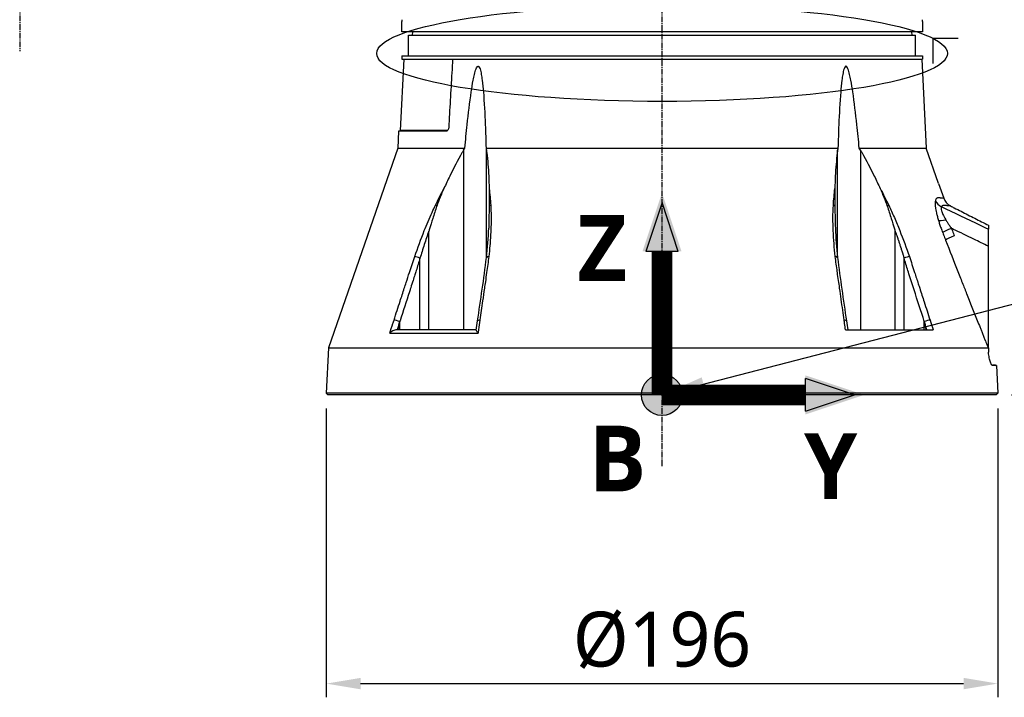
# Model space of a CAD drawing. Header units: millimetres. Extents: x 0 to 4378, y 0 to 2376.
# Tile 72 of 227: x 1544 to 1832, y 571 to 769. Entities that reach past the tile are written whole.
import ezdxf

# ---------------------------------------------------------------- set-up
doc = ezdxf.new("R2010")
doc.units = ezdxf.units.MM
doc.header["$LTSCALE"] = 0.2
doc.linetypes.add('CENTER2', pattern=[1.125, 0.75, -0.125, 0.125, -0.125])
for name, color, linetype in [('02_Center Line', 1, 'CENTER2'), ('07_Special Line2', 76, 'Continuous'), ('12_Before Rev.Num.', 5, 'Continuous'), ('13_After Rev.Num.', 6, 'Continuous')]:
    doc.layers.add(name, color=color, linetype=linetype)
doc.layers.add('14_Mark', color=7, linetype='Continuous', true_color=0xe03c31)
doc.styles.add('Rainbow-5.0 Style', font='malgunsl.ttf')
doc.dimstyles.new('Rainbow-5.0 Style', dxfattribs={"dimtxt": 4, "dimasz": 2.5, "dimexe": 1, "dimexo": 1, "dimgap": 1, "dimtad": 1, "dimdsep": 46, "dimtxsty": 'Rainbow-5.0 Style', "dimcen": 0, "dimclrd": 251, "dimclre": 251, "dimclrt": 7, "dimazin": 3, "dimtp": 0.1, "dimtm": 0.1, "dimtfac": 0.61, "dimtmove": 0, "dimatfit": 3, "dimfxl": 1, "dimlwd": -1, "dimlwe": -1, "dimarcsym": 1})

# ---------------------------------------------------------------- blocks, each defined once
blk = doc.blocks.new('*D123')
at = {"color": 251, "linetype": 'ByBlock', "transparency": 16777216}
for p, q in [((1633.81, 655.68), (1633.81, 571.44)), ((1829.81, 655.68), (1829.81, 571.44)), ((1643.81, 575.44), (1819.81, 575.44))]:
    blk.add_line(p, q, dxfattribs=at)
at = {"color": 251, "transparency": 16777216}
for points in [[(1643.81, 577.11), (1643.81, 573.78), (1633.81, 575.44)], [(1819.81, 577.11), (1819.81, 573.78), (1829.81, 575.44)]]:
    blk.add_solid(points, dxfattribs=at)
at = {"layer": 'Defpoints', "color": 0, "transparency": 16777216}
for p in [(1633.81, 659.68), (1829.81, 659.68), (1829.81, 575.44)]:
    blk.add_point(p, dxfattribs=at)
at = {"color": 7, "transparency": 16777216, "insert": (1731.81, 588.06), "char_height": 16, "attachment_point": 5, "style": 'Rainbow-5.0 Style'}
blk.add_mtext('%%c196', dxfattribs=at)
blk = doc.blocks.new('*D124')
at = {"color": 251, "linetype": 'ByBlock', "transparency": 16777216}
for p, q in [((1814.42, 856.68), (1943.4, 856.68)), ((1939.4, 669.68), (1939.4, 846.68)), ((1833.81, 659.68), (1943.4, 659.68))]:
    blk.add_line(p, q, dxfattribs=at)
at = {"color": 251, "transparency": 16777216}
for points in [[(1937.74, 846.68), (1941.07, 846.68), (1939.4, 856.68)], [(1937.74, 669.68), (1941.07, 669.68), (1939.4, 659.68)]]:
    blk.add_solid(points, dxfattribs=at)
at = {"layer": 'Defpoints', "color": 0, "transparency": 16777216}
for p in [(1810.42, 856.68), (1939.4, 856.68), (1829.81, 659.68)]:
    blk.add_point(p, dxfattribs=at)
at = {"color": 7, "transparency": 16777216, "insert": (1927.09, 758.18), "char_height": 16, "attachment_point": 5, "rotation": 90, "style": 'Rainbow-5.0 Style'}
blk.add_mtext('197', dxfattribs=at)
blk = doc.blocks.new('A$Ca3a613b0')
for p, q in [((-76, 106), (-76, 109)), ((76, 109), (76, 106)), ((76, 106), (-76, 106)), ((-74, 105), (74, 105)), ((-74, 99), (-74, 105)), ((-72.87, 106), (-72.89, 105)), ((72.87, 106), (72.89, 105)), ((74, 99), (74, 105)), ((-75.38, 98), (-76.47, 77.19)), ((-76, 99), (76, 99)), ((-76, 99), (-76, 98)), ((-76, 98), (76, 98)), ((75.79, 98), (77.15, 72.03)), ((76, 99), (76, 98)), ((-76.89, 77), (-77.15, 72.03)), ((-62.9, 77), (-76.89, 77)), ((-62.56, 77.19), (-76.47, 77.19)), ((-77.15, 72.03), (-97.38, 13.79)), ((-77.15, 72.03), (-57.57, 72.03)), ((-51.36, 72.03), (51.36, 72.03)), ((57.57, 72.03), (77.15, 72.03)), ((80.73, 61.74), (77.15, 72.03)), ((-57.95, 71.39), (-57.95, 19)), ((-51.26, 40.02), (-51.26, 71.39)), ((51.26, 40.02), (51.26, 71.39)), ((57.95, 71.39), (57.95, 19)), ((80.73, 61.74), (82.22, 57.42)), ((-68.07, 19), (-68.07, 47.76)), ((68.07, 47.76), (68.1, 47.7)), ((68.07, 19), (68.07, 47.76)), ((95.28, 13.76), (95.29, 48.34)), ((-50.12, 45.46), (-50.12, 45.46)), ((-70.65, 19), (-70.65, 39.92)), ((70.65, 19), (70.65, 39.92)), ((-51.26, 35.22), (-51.26, 35.22)), ((51.26, 35.21), (51.26, 35.22)), ((88.34, 31.01), (88.34, 31.01)), ((90.28, 26.1), (90.28, 26.1)), ((-76.56, 19), (-76.56, 21.4)), ((76.56, 19), (76.56, 21.4)), ((-79.48, 17.99), (-53.7, 17.99)), ((-54.21, 19), (-77.45, 19)), ((53.55, 19), (79.15, 19)), ((-97.38, 13.79), (-98.02, 0.5)), ((-97.38, 13.79), (95.2, 13.79)), ((95.28, 13.75), (95.28, 12.43)), ((96.39, 8.67), (96.57, 8.66)), ((97.63, 8.62), (97.43, 8.63)), ((97.63, 8.62), (98.02, 0.5)), ((98.02, 0.5), (-98.02, 0.5)), ((-97.55, 0), (-98.02, 0.5)), ((97.55, 0), (-97.55, 0)), ((-45.61, 0), (-45.61, 0)), ((-42.71, 0), (-42.71, 0)), ((-42.6, 0), (-42.6, 0)), ((26.98, 0), (26.98, 0)), ((43.67, 0), (43.67, 0)), ((57.69, 0), (57.69, 0)), ((98.02, 0.5), (97.55, 0))]:
    blk.add_line(p, q)
blk.add_arc((-76.67, 77.2), 0.2, 270.0011, 357.0001)
for centre, major_axis, ratio, start_param, end_param in [((-62.73, 77.2), (0, 0.2), 0.818123, 4.618617, 4.660003), ((-65.04, 54.86), (-1.35, 0.65), 0.052115, 0.606922, 1.057336), ((-49.16, 54.86), (1.5, 0.1), 0.436719, 2.149999, 2.599873), ((49.16, 54.86), (-1.5, 0.09), 0.431477, 3.680016, 4.130429), ((65.27, 54.96), (1.1, 0.54), 0.051708, 5.11953, 5.637425), ((83.47, 58.05), (3.83, -1.16), 0.925248, 3.818786, 4.47978), ((86, 58.73), (-3.78, -1.31), 1, 0, 0.764295), ((84.3, 52.24), (-3.83, -1.16), 0.183199, 0.288362, 1.124417), ((13.17, 31.41), (34.91, -89.99), 0.592261, 1.515827, 1.522233), ((85.53, 48.67), (-3.73, -1.4), 0.081475, 4.967599, 6.002006), ((86.37, 46.4), (-3.7, -1.34), 0.092176, 4.968203, 6.008214), ((-71.03, 39.88), (-1.42, 0.49), 0.108063, 4.48468, 5.706473), ((-49.77, 39.88), (-1.49, 0.17), 0.323016, 5.32621, 6.283185), ((49.77, 39.88), (1.49, 0.17), 0.323016, 0, 0.956975), ((71.03, 39.88), (-1.42, -0.49), 0.108063, 3.718305, 4.940203), ((-77.06, 21.37), (-1.43, 0.46), 0.133958, 4.39845, 5.717837), ((-52.35, 21.37), (-1.49, 0.21), 0.304914, 5.321029, 6.283185), ((52.35, 21.37), (1.49, 0.21), 0.304914, 0, 0.962156), ((77.06, 21.37), (-1.43, -0.46), 0.133958, 3.706941, 5.02644)]:
    blk.add_ellipse(centre, major_axis=major_axis, ratio=ratio, start_param=start_param, end_param=end_param)
for points, knots in [([(-76, 109.5), (-76, 109.5), (-76, 109.49), (-76, 109.47), (-76, 109.45), (-76, 109.43), (-76, 109.39), (-76, 109.36), (-76, 109.31), (-76, 109.26), (-76, 109.22), (-76, 109.16), (-76, 109.11), (-76, 109.07), (-76, 109.04), (-76, 109)], [0.5001155, 0.5001155, 0.5001155, 0.5001155, 0.6074687, 0.6074687, 0.6074687, 0.7149373, 0.7149373, 0.7149373, 0.8224074, 0.8224074, 0.8224074, 0.9298784, 0.9298784, 0.9298784, 1, 1, 1, 1]), ([(76, 109), (76, 109.06), (76, 109.11), (76, 109.17), (76, 109.22), (76, 109.27), (76, 109.31), (76, 109.36), (76, 109.39), (76, 109.42), (76, 109.45), (76, 109.48), (76, 109.49), (76, 109.5), (76, 109.5), (76, 109.5), (76, 109.5), (76, 109.5), (76, 109.5)], [0, 0, 0, 0, 0.1074687, 0.1074687, 0.1074687, 0.2149373, 0.2149373, 0.2149373, 0.3224073, 0.3224073, 0.3224073, 0.4298784, 0.4298784, 0.4298784, 0.5, 0.5, 0.5, 0.5001155, 0.5001155, 0.5001155, 0.5001155]), ([(-61.13, 98), (-61.21, 96.67), (-61.28, 95.34), (-61.36, 94.01), (-61.51, 91.35), (-61.67, 88.68), (-61.82, 86), (-61.97, 83.33), (-62.13, 80.65), (-62.28, 77.97)], [0.167015, 0.167015, 0.167015, 0.167015, 0.3333333, 0.3333333, 0.3333333, 0.6666667, 0.6666667, 0.6666667, 1, 1, 1, 1]), ([(-57.57, 72.03), (-57.35, 74.33), (-57.12, 76.6), (-56.53, 82.12), (-56.15, 85.32), (-55.53, 89.51), (-55.34, 90.69), (-55, 92.43), (-54.88, 93), (-54.61, 94.11), (-54.47, 94.64), (-54.18, 95.36), (-54.06, 95.62), (-53.88, 95.81), (-53.84, 95.85), (-53.75, 95.9), (-53.71, 95.91), (-53.63, 95.91), (-53.59, 95.9), (-53.51, 95.85), (-53.47, 95.81), (-53.3, 95.62), (-53.2, 95.36), (-52.96, 94.64), (-52.85, 94.11), (-52.65, 93), (-52.57, 92.43), (-52.35, 90.69), (-52.24, 89.51), (-51.89, 85.32), (-51.73, 82.12), (-51.5, 76.6), (-51.43, 74.33), (-51.36, 72.03)], [5.982106, 5.982106, 5.982106, 5.982106, 6.634304, 6.634304, 7.582061, 7.582061, 7.910092, 7.910092, 8.074107, 8.074107, 8.238122, 8.238122, 8.315339, 8.315339, 8.332718, 8.332718, 8.350096, 8.350096, 8.367475, 8.367475, 8.384853, 8.384853, 8.46207, 8.46207, 8.626085, 8.626085, 8.790101, 8.790101, 9.118131, 9.118131, 10.065889, 10.065889, 10.718087, 10.718087, 10.718087, 10.718087]), ([(57.57, 72.03), (57.35, 74.33), (57.12, 76.6), (56.53, 82.12), (56.15, 85.32), (55.53, 89.51), (55.34, 90.69), (55, 92.43), (54.88, 93), (54.61, 94.11), (54.47, 94.64), (54.18, 95.36), (54.06, 95.62), (53.88, 95.81), (53.84, 95.85), (53.75, 95.9), (53.71, 95.91), (53.63, 95.91), (53.59, 95.9), (53.51, 95.85), (53.47, 95.81), (53.3, 95.62), (53.2, 95.36), (52.96, 94.64), (52.85, 94.11), (52.65, 93), (52.57, 92.43), (52.35, 90.69), (52.24, 89.51), (51.89, 85.32), (51.73, 82.12), (51.5, 76.6), (51.43, 74.33), (51.36, 72.03)], [-10.718087, -10.718087, -10.718087, -10.718087, -10.065889, -10.065889, -9.118131, -9.118131, -8.790101, -8.790101, -8.626085, -8.626085, -8.46207, -8.46207, -8.384853, -8.384853, -8.367475, -8.367475, -8.350096, -8.350096, -8.332718, -8.332718, -8.315339, -8.315339, -8.238122, -8.238122, -8.074107, -8.074107, -7.910092, -7.910092, -7.582061, -7.582061, -6.634304, -6.634304, -5.982106, -5.982106, -5.982106, -5.982106]), ([(-62.28, 77.97), (-62.29, 77.86), (-62.31, 77.73), (-62.38, 77.49), (-62.43, 77.38), (-62.54, 77.2), (-62.61, 77.13), (-62.75, 77.02), (-62.83, 77), (-62.9, 77)], [-0.2992343, -0.2992343, -0.2992343, -0.2992343, -0.2640654, -0.2640654, -0.2263454, -0.2263454, -0.1886522, -0.1886522, -0.1510866, -0.1510866, -0.1510866, -0.1510866]), ([(-57.95, 71.39), (-58.1, 71.14), (-58.25, 70.89), (-59.64, 68.47), (-60.82, 66.21), (-62.54, 62.68), (-63.11, 61.46), (-63.67, 60.23)], [-6.98839, -6.98839, -6.98839, -6.98839, -6.901908, -6.901908, -6.146186, -6.146186, -5.758936, -5.758936, -5.758936, -5.758936]), ([(-51.26, 71.39), (-51.23, 71.14), (-51.19, 70.89), (-50.88, 68.47), (-50.69, 66.21), (-50.53, 62.68), (-50.49, 61.46), (-50.47, 60.23)], [10.331972, 10.331972, 10.331972, 10.331972, 10.418454, 10.418454, 11.174175, 11.174175, 11.561438, 11.561438, 11.561438, 11.561438]), ([(51.26, 71.39), (51.23, 71.14), (51.19, 70.89), (50.88, 68.47), (50.69, 66.21), (50.53, 62.68), (50.49, 61.47), (50.47, 60.24)], [-6.98839, -6.98839, -6.98839, -6.98839, -6.901908, -6.901908, -6.146186, -6.146186, -5.759883, -5.759883, -5.759883, -5.759883]), ([(57.95, 71.39), (58.1, 71.14), (58.25, 70.89), (59.64, 68.47), (60.82, 66.21), (62.54, 62.68), (63.11, 61.46), (63.67, 60.24)], [10.331972, 10.331972, 10.331972, 10.331972, 10.418454, 10.418454, 11.174175, 11.174175, 11.561016, 11.561016, 11.561016, 11.561016]), ([(-66.17, 55.35), (-65.77, 56.17), (-65.37, 57), (-64.95, 57.81), (-64.54, 58.62), (-64.11, 59.43), (-63.67, 60.23)], [0, 0, 0, 0, 0.499875, 0.499875, 0.499875, 1, 1, 1, 1]), ([(-63.67, 60.23), (-64.05, 59.4), (-64.42, 58.55), (-65.1, 56.86), (-65.44, 55.97), (-65.73, 55.11)], [0.0000001, 0.0000001, 0.0000001, 0.0000001, 0.2749921, 0.2749921, 0.5476443, 0.5476443, 0.5476443, 0.5476443]), ([(-50.47, 60.23), (-50.36, 59.43), (-50.28, 58.63), (-50.2, 57.81), (-50.13, 57), (-50.06, 56.18), (-50.01, 55.36)], [0, 0, 0, 0, 0.5005634, 0.5005634, 0.5005634, 1, 1, 1, 1]), ([(-50.47, 60.23), (-50.45, 59.4), (-50.45, 58.55), (-50.45, 56.86), (-50.45, 55.97), (-50.46, 55.12)], [-0.5445996, -0.5445996, -0.5445996, -0.5445996, -0.2712223, -0.2712223, -0.0000015, -0.0000015, -0.0000015, -0.0000015]), ([(50.01, 55.35), (50.06, 56.18), (50.13, 57), (50.2, 57.81), (50.28, 58.63), (50.36, 59.44), (50.47, 60.24)], [0, 0, 0, 0, 0.499876, 0.499876, 0.499876, 1, 1, 1, 1]), ([(50.47, 60.24), (50.45, 59.41), (50.45, 58.55), (50.45, 56.86), (50.45, 55.97), (50.46, 55.11)], [0.0000001, 0.0000001, 0.0000001, 0.0000001, 0.2754495, 0.2754495, 0.548569, 0.548569, 0.548569, 0.548569]), ([(63.67, 60.24), (64.05, 59.4), (64.42, 58.55), (65.1, 56.86), (65.43, 55.98), (65.73, 55.12)], [-0.542815, -0.542815, -0.542815, -0.542815, -0.2712747, -0.2712747, -0.0000024, -0.0000024, -0.0000024, -0.0000024]), ([(82.22, 57.42), (82.22, 57.42), (82.2, 57.42), (82.15, 57.42), (82.12, 57.42), (82.09, 57.42), (82.05, 57.43), (82.03, 57.43), (82.01, 57.43), (81.98, 57.43), (81.97, 57.43), (81.96, 57.43), (81.95, 57.43), (81.94, 57.43), (81.92, 57.43), (81.91, 57.43), (81.88, 57.43), (81.84, 57.43), (81.8, 57.44), (81.78, 57.44), (81.76, 57.44), (81.73, 57.44), (81.71, 57.44), (81.68, 57.44), (81.66, 57.44), (81.57, 57.44), (81.48, 57.44), (81.4, 57.45), (81.38, 57.45), (81.36, 57.45), (81.34, 57.45), (81.33, 57.45), (81.32, 57.45), (81.31, 57.45), (81.3, 57.45), (81.3, 57.45), (81.28, 57.46), (81.24, 57.46), (81.21, 57.46), (81.19, 57.47), (81.18, 57.47), (81.17, 57.47), (81.16, 57.47), (81.16, 57.47), (81.16, 57.47), (81.16, 57.47), (81.15, 57.47), (81.15, 57.47), (81.15, 57.47), (81.15, 57.47), (81.15, 57.47), (81.15, 57.47), (81.15, 57.47), (81.15, 57.47), (81.15, 57.47), (81.1, 57.48), (81.04, 57.49), (80.98, 57.49), (80.96, 57.5), (80.93, 57.5), (80.9, 57.5), (80.88, 57.51), (80.87, 57.51), (80.85, 57.51), (80.84, 57.51), (80.83, 57.51), (80.81, 57.51), (80.76, 57.51), (80.72, 57.51), (80.68, 57.51), (80.66, 57.51), (80.64, 57.51), (80.62, 57.51), (80.61, 57.51), (80.6, 57.51), (80.57, 57.51), (80.49, 57.5), (80.39, 57.48), (80.29, 57.44), (80.25, 57.42), (80.2, 57.38), (80.15, 57.34), (80.13, 57.32), (80.1, 57.3), (80.08, 57.28), (80.06, 57.25), (80.03, 57.22), (80.01, 57.2), (79.99, 57.16), (79.94, 57.08), (79.9, 56.99), (79.86, 56.91), (79.83, 56.82), (79.81, 56.74)], [0, 0, 0, 0, 0.125, 0.125, 0.125, 0.1875, 0.1875, 0.1875, 0.21875, 0.21875, 0.21875, 0.234375, 0.234375, 0.234375, 0.25, 0.25, 0.25, 0.3125, 0.3125, 0.3125, 0.34375, 0.34375, 0.34375, 0.375, 0.375, 0.375, 0.5, 0.5, 0.5, 0.53125, 0.53125, 0.53125, 0.546875, 0.546875, 0.546875, 0.5625, 0.5625, 0.5625, 0.59375, 0.59375, 0.59375, 0.609375, 0.609375, 0.609375, 0.6171875, 0.6171875, 0.6171875, 0.6196289, 0.6196289, 0.6196289, 0.6220703, 0.6220703, 0.6220703, 0.625, 0.625, 0.625, 0.6875, 0.6875, 0.6875, 0.71875, 0.71875, 0.71875, 0.734375, 0.734375, 0.734375, 0.75, 0.75, 0.75, 0.78125, 0.78125, 0.78125, 0.796875, 0.796875, 0.796875, 0.8125, 0.8125, 0.8125, 0.875, 0.875, 0.875, 0.90625, 0.90625, 0.90625, 0.921875, 0.921875, 0.921875, 0.9375, 0.9375, 0.9375, 0.96875, 0.96875, 0.96875, 0.9999999, 0.9999999, 0.9999999, 0.9999999]), ([(-72.19, 40.38), (-71.31, 42.91), (-70.39, 45.44), (-69.39, 47.94), (-68.68, 49.73), (-67.93, 51.52), (-67.14, 53.28), (-66.82, 53.98), (-66.5, 54.67), (-66.17, 55.35)], [0, 0, 0, 0, 0.499826, 0.499826, 0.499826, 0.858832, 0.858832, 0.858832, 1, 1, 1, 1]), ([(-65.73, 55.11), (-66.16, 53.9), (-66.54, 52.69), (-67.26, 50.36), (-67.53, 49.44), (-67.81, 48.54), (-67.87, 48.35), (-67.98, 48.03), (-68.03, 47.89), (-68.07, 47.76)], [0.0000003, 0.0000003, 0.0000003, 0.0000003, 0.385971, 0.385971, 0.7217999, 0.7217999, 0.8108706, 0.8108706, 0.8732307, 0.8732307, 0.8732307, 0.8732307]), ([(-50.46, 55.12), (-50.48, 53.93), (-50.5, 52.67), (-50.55, 50.32), (-50.58, 49.38), (-50.6, 48.68), (-50.6, 48.67), (-50.6, 48.67)], [-0.5643199, -0.5643199, -0.5643199, -0.5643199, -0.3213467, -0.3213467, -0.0964507, -0.0964507, -0.0954746, -0.0954746, -0.0954746, -0.0954746]), ([(-50.01, 55.36), (-49.98, 54.78), (-49.95, 54.19), (-49.93, 53.6), (-49.91, 52.99), (-49.9, 52.37), (-49.9, 51.75), (-49.89, 50.5), (-49.92, 49.25), (-49.98, 47.99), (-50.04, 46.52), (-50.13, 45.05), (-50.26, 43.57), (-50.35, 42.51), (-50.46, 41.44), (-50.58, 40.38)], [0, 0, 0, 0, 0.1198746, 0.1198746, 0.1198746, 0.2457225, 0.2457225, 0.2457225, 0.4973048, 0.4973048, 0.4973048, 0.7896386, 0.7896386, 0.7896386, 1, 1, 1, 1]), ([(50.58, 40.38), (50.29, 42.91), (50.09, 45.43), (49.98, 47.94), (49.87, 50.44), (49.86, 52.92), (50.01, 55.35)], [0, 0, 0, 0, 0.499739, 0.499739, 0.499739, 1, 1, 1, 1]), ([(50.46, 55.11), (50.48, 53.9), (50.5, 52.69), (50.55, 50.36), (50.58, 49.43), (50.6, 48.72), (50.6, 48.71), (50.6, 48.7)], [0.0000003, 0.0000003, 0.0000003, 0.0000003, 0.3859946, 0.3859946, 0.7222348, 0.7222348, 0.7268017, 0.7268017, 0.7268017, 0.7268017]), ([(65.73, 55.12), (66.14, 53.95), (66.55, 52.66), (67.27, 50.34), (67.53, 49.45), (67.82, 48.53), (67.88, 48.34), (67.98, 48.02), (68.03, 47.89), (68.07, 47.76)], [-0.5896878, -0.5896878, -0.5896878, -0.5896878, -0.3346623, -0.3346623, -0.1007953, -0.1007953, -0.0408483, -0.0408483, 0, 0, 0, 0]), ([(66.17, 55.36), (66.45, 54.78), (66.72, 54.19), (66.99, 53.6), (67.27, 52.99), (67.55, 52.37), (67.82, 51.75), (68.36, 50.5), (68.87, 49.25), (69.37, 47.99), (70.38, 45.47), (71.31, 42.93), (72.19, 40.38)], [0, 0, 0, 0, 0.1198668, 0.1198668, 0.1198668, 0.2457072, 0.2457072, 0.2457072, 0.4972778, 0.4972778, 0.4972778, 1, 1, 1, 1]), ([(79.81, 56.74), (79.8, 56.71), (79.79, 56.68), (79.79, 56.65), (79.76, 56.55), (79.75, 56.43), (79.73, 56.3), (79.72, 56.16), (79.72, 56.02), (79.72, 55.87), (79.72, 55.71), (79.73, 55.54), (79.74, 55.35), (79.74, 55.3), (79.75, 55.24), (79.76, 55.18), (79.77, 55.07), (79.78, 54.96), (79.79, 54.84), (79.8, 54.81), (79.8, 54.77), (79.81, 54.74), (79.84, 54.51), (79.88, 54.26), (79.93, 53.99), (79.98, 53.72), (80.04, 53.43), (80.11, 53.11), (80.18, 52.79), (80.27, 52.44), (80.37, 52.07), (80.46, 51.71), (80.57, 51.34), (80.69, 50.93)], [0, 0, 0, 0, 0.033073, 0.033073, 0.033073, 0.156472, 0.156472, 0.156472, 0.278858, 0.278858, 0.278858, 0.399242, 0.399242, 0.399242, 0.434783, 0.434783, 0.434783, 0.5, 0.5, 0.5, 0.518952, 0.518952, 0.518952, 0.640378, 0.640378, 0.640378, 0.763037, 0.763037, 0.763037, 0.88506, 0.88506, 0.88506, 1, 1, 1, 1]), ([(81.54, 54.87), (81.47, 54.77), (81.44, 54.63), (81.45, 54.44), (81.45, 54.25), (81.49, 54.05), (81.58, 53.74), (81.67, 53.44), (81.79, 53.12), (82, 52.67), (82.21, 52.22), (82.49, 51.69), (82.84, 51.11)], [0, 0, 0, 0, 0.25, 0.25, 0.25, 0.5, 0.5, 0.5, 0.75, 0.75, 0.75, 1, 1, 1, 1]), ([(84.18, 55.17), (84.18, 55.17), (84.18, 55.17), (84.18, 55.17), (84.18, 55.17), (84.17, 55.17), (84.15, 55.17), (84.14, 55.17), (84.12, 55.17), (84.1, 55.17), (84.1, 55.17), (84.1, 55.17), (84.1, 55.17), (84.08, 55.17), (84.06, 55.18), (84.03, 55.18), (84.02, 55.18), (84.01, 55.18), (84, 55.18), (83.98, 55.18), (83.97, 55.18), (83.95, 55.18), (83.94, 55.18), (83.94, 55.18), (83.93, 55.18), (83.92, 55.18), (83.91, 55.18), (83.89, 55.18), (83.88, 55.19), (83.86, 55.19), (83.85, 55.19), (83.82, 55.19), (83.79, 55.19), (83.75, 55.19), (83.72, 55.19), (83.69, 55.2), (83.65, 55.2), (83.63, 55.2), (83.61, 55.2), (83.59, 55.2), (83.58, 55.2), (83.56, 55.2), (83.55, 55.2), (83.52, 55.2), (83.48, 55.2), (83.45, 55.21), (83.41, 55.21), (83.38, 55.21), (83.35, 55.21), (83.34, 55.21), (83.32, 55.21), (83.31, 55.21), (83.29, 55.21), (83.27, 55.21), (83.25, 55.22), (83.22, 55.22), (83.2, 55.22), (83.17, 55.22), (83.17, 55.22), (83.16, 55.22), (83.15, 55.22), (83.14, 55.23), (83.12, 55.23), (83.11, 55.23), (83.09, 55.23), (83.07, 55.23), (83.05, 55.24), (83.05, 55.24), (83.05, 55.24), (83.05, 55.24), (83.01, 55.24), (82.97, 55.25), (82.93, 55.25), (82.92, 55.26), (82.9, 55.26), (82.88, 55.26), (82.85, 55.26), (82.82, 55.27), (82.79, 55.27), (82.79, 55.27), (82.79, 55.27), (82.78, 55.27), (82.75, 55.28), (82.72, 55.28), (82.68, 55.29), (82.66, 55.29), (82.65, 55.29), (82.63, 55.29), (82.56, 55.3), (82.49, 55.3), (82.43, 55.3), (82.43, 55.3), (82.43, 55.3), (82.42, 55.3), (82.39, 55.3), (82.34, 55.3), (82.29, 55.3), (82.26, 55.3), (82.23, 55.3), (82.2, 55.29), (82.17, 55.29), (82.15, 55.29), (82.11, 55.28), (82.06, 55.27), (82.03, 55.26), (82, 55.25), (81.98, 55.25), (81.97, 55.25), (81.96, 55.24), (81.96, 55.24), (81.95, 55.24), (81.95, 55.24), (81.95, 55.24), (81.94, 55.24), (81.94, 55.23), (81.88, 55.21), (81.83, 55.19), (81.78, 55.15), (81.76, 55.14), (81.74, 55.12), (81.72, 55.11), (81.65, 55.04), (81.59, 54.97), (81.54, 54.89), (81.54, 54.88), (81.54, 54.88), (81.54, 54.87)], [0.0000168, 0.0000168, 0.0000168, 0.0000168, 0.0203023, 0.0203023, 0.0203023, 0.0754814, 0.0754814, 0.0754814, 0.125, 0.125, 0.125, 0.1255, 0.1255, 0.1255, 0.170881, 0.170881, 0.170881, 0.1875, 0.1875, 0.1875, 0.2121861, 0.2121861, 0.2121861, 0.21875, 0.21875, 0.21875, 0.234375, 0.234375, 0.234375, 0.25, 0.25, 0.25, 0.2982721, 0.2982721, 0.2982721, 0.3445301, 0.3445301, 0.3445301, 0.375, 0.375, 0.375, 0.3939691, 0.3939691, 0.3939691, 0.4409288, 0.4409288, 0.4409288, 0.4846804, 0.4846804, 0.4846804, 0.5, 0.5, 0.5, 0.5276863, 0.5276863, 0.5276863, 0.5625, 0.5625, 0.5625, 0.5728198, 0.5728198, 0.5728198, 0.59375, 0.59375, 0.59375, 0.6233696, 0.6233696, 0.6233696, 0.625, 0.625, 0.625, 0.6683553, 0.6683553, 0.6683553, 0.6875, 0.6875, 0.6875, 0.7155288, 0.7155288, 0.7155288, 0.71875, 0.71875, 0.71875, 0.75, 0.75, 0.75, 0.7616806, 0.7616806, 0.7616806, 0.8097504, 0.8097504, 0.8097504, 0.8125, 0.8125, 0.8125, 0.84375, 0.84375, 0.84375, 0.859375, 0.859375, 0.859375, 0.875, 0.875, 0.875, 0.890625, 0.890625, 0.890625, 0.8984375, 0.8984375, 0.8984375, 0.9023437, 0.9023437, 0.9023437, 0.90625, 0.90625, 0.90625, 0.9375, 0.9375, 0.9375, 0.9500091, 0.9500091, 0.9500091, 0.9971279, 0.9971279, 0.9971279, 0.9999997, 0.9999997, 0.9999997, 0.9999997]), ([(95.29, 48.34), (94.52, 48.7), (93.76, 49.06), (92.99, 49.42), (89.17, 51.22), (85.35, 53.03), (81.54, 54.87)], [0, 0, 0, 0, 0.1670722, 0.1670722, 0.1670722, 0.9999999, 0.9999999, 0.9999999, 0.9999999]), ([(84.18, 55.17), (84.56, 54.98), (85.6, 54.45), (87.31, 53.58), (89.3, 52.56), (91.3, 51.55), (93.29, 50.53), (94.62, 49.86), (95.29, 49.52)], [0, 0, 0, 0, 0.101568, 0.28125, 0.460931, 0.640613, 0.820295, 1, 1, 1, 1]), ([(80.69, 50.93), (80.8, 50.58), (80.91, 50.22), (81.04, 49.85), (81.16, 49.47), (81.3, 49.09), (81.44, 48.68), (81.59, 48.28), (81.75, 47.85), (81.92, 47.41)], [0.0000089, 0.0000089, 0.0000089, 0.0000089, 0.3333333, 0.3333333, 0.3333333, 0.6666667, 0.6666667, 0.6666667, 1, 1, 1, 1]), ([(82.84, 51.11), (82.98, 50.88), (83.14, 50.61), (83.31, 50.35), (83.4, 50.22), (83.49, 50.08), (83.57, 49.95), (83.66, 49.81), (83.75, 49.67), (83.85, 49.52), (84.04, 49.25), (84.25, 48.94), (84.48, 48.61)], [0, 0, 0, 0, 0.328885, 0.328885, 0.328885, 0.5, 0.5, 0.5, 0.673833, 0.673833, 0.673833, 1, 1, 1, 1]), ([(95.29, 49.52), (95.29, 49.52), (95.29, 49.51), (95.29, 49.49), (95.29, 49.48), (95.29, 49.45), (95.29, 49.42), (95.29, 49.38), (95.29, 49.34), (95.29, 49.29), (95.29, 49.29), (95.29, 49.29), (95.29, 49.29), (95.29, 49.23), (95.29, 49.17), (95.29, 49.11), (95.29, 49.08), (95.29, 49.06), (95.29, 49.02), (95.29, 48.99), (95.29, 48.95), (95.29, 48.89), (95.29, 48.8), (95.29, 48.66), (95.29, 48.34)], [0, 0, 0, 0, 0.167585, 0.167585, 0.167585, 0.335224, 0.335224, 0.335224, 0.5, 0.5, 0.5, 0.502873, 0.502873, 0.502873, 0.670529, 0.670529, 0.670529, 0.75, 0.75, 0.75, 0.838181, 0.838181, 0.838181, 1, 1, 1, 1]), ([(-68.07, 47.76), (-68.54, 46.46), (-68.98, 45.16), (-69.84, 42.55), (-70.25, 41.24), (-70.65, 39.92)], [0, 0, 0, 0, 0.4162532, 0.4162532, 0.8334528, 0.8334528, 0.8334528, 0.8334528]), ([(68.3, 47.12), (68.38, 46.91), (68.46, 46.66), (68.61, 46.22), (68.69, 46), (68.75, 45.82), (68.8, 45.67), (68.83, 45.6), (68.85, 45.53), (68.87, 45.47), (68.89, 45.41), (68.89, 45.4), (68.92, 45.33), (69.03, 45.01), (69.13, 44.71), (69.23, 44.41), (69.28, 44.26), (69.33, 44.11), (69.38, 43.96), (69.43, 43.82), (69.48, 43.64), (69.52, 43.53), (69.59, 43.31), (69.68, 43.05), (69.77, 42.75), (69.87, 42.45), (69.96, 42.15), (70.1, 41.73), (70.16, 41.52), (70.22, 41.34), (70.27, 41.19), (70.29, 41.11), (70.31, 41.04), (70.33, 40.98), (70.35, 40.92), (70.35, 40.91), (70.38, 40.83), (70.48, 40.5), (70.56, 40.22), (70.65, 39.92)], [0.0000001, 0.0000001, 0.0000001, 0.0000001, 0.125, 0.125, 0.125, 0.1875, 0.1875, 0.1875, 0.21875, 0.21875, 0.21875, 0.25, 0.25, 0.25, 0.375, 0.375, 0.375, 0.4375, 0.4375, 0.4375, 0.5, 0.5, 0.5, 0.625, 0.625, 0.625, 0.75, 0.75, 0.75, 0.8125, 0.8125, 0.8125, 0.84375, 0.84375, 0.84375, 0.875, 0.875, 0.875, 1, 1, 1, 1]), ([(81.92, 47.41), (82.01, 47.17), (82.11, 46.93), (82.2, 46.68), (82.3, 46.44), (82.39, 46.19), (82.49, 45.95), (82.58, 45.7), (82.68, 45.45), (82.78, 45.2)], [0, 0, 0, 0, 0.3333333, 0.3333333, 0.3333333, 0.6666667, 0.6666667, 0.6666667, 1, 1, 1, 1]), ([(95.29, 43.37), (93.84, 44.07), (92.43, 44.76), (91.04, 45.43), (89, 46.42), (87.01, 47.38), (85.08, 48.32), (84.88, 48.42), (84.68, 48.52), (84.48, 48.61)], [0, 0, 0, 0, 0.3806895, 0.3806895, 0.3806895, 0.9413102, 0.9413102, 0.9413102, 1, 1, 1, 1]), ([(82.78, 45.2), (84.03, 41.98), (85.16, 39.07), (86.19, 36.46), (86.7, 35.16), (87.18, 33.94), (87.63, 32.79), (87.86, 32.21), (88.08, 31.66), (88.29, 31.12), (88.4, 30.85), (88.5, 30.59), (88.6, 30.33), (88.66, 30.2), (88.71, 30.08), (88.76, 29.95), (88.81, 29.82), (88.84, 29.74), (88.91, 29.57), (89.95, 26.94), (90.97, 24.37), (92.03, 21.71), (92.29, 21.05), (92.56, 20.38), (92.82, 19.72), (92.96, 19.39), (93.09, 19.06), (93.22, 18.73), (93.29, 18.56), (93.35, 18.4), (93.42, 18.23), (93.45, 18.15), (93.49, 18.07), (93.52, 17.98), (93.55, 17.9), (93.57, 17.84), (93.62, 17.73), (93.79, 17.3), (93.95, 16.91), (94.08, 16.58), (94.15, 16.41), (94.21, 16.26), (94.26, 16.12), (94.29, 16.05), (94.32, 15.98), (94.34, 15.92), (94.36, 15.89), (94.37, 15.86), (94.38, 15.83), (94.39, 15.8), (94.39, 15.79), (94.42, 15.74), (94.51, 15.52), (94.58, 15.32), (94.65, 15.16), (94.68, 15.07), (94.71, 15), (94.74, 14.93), (94.75, 14.89), (94.77, 14.86), (94.78, 14.83), (94.79, 14.8), (94.79, 14.8), (94.82, 14.74), (94.86, 14.63), (94.9, 14.54), (94.93, 14.45), (94.95, 14.41), (94.96, 14.37), (94.98, 14.34), (94.99, 14.3), (94.99, 14.3), (95.02, 14.24), (95.06, 14.13), (95.07, 14.1), (95.12, 14), (95.15, 13.91), (95.18, 13.84), (95.28, 13.75)], [0.0000016, 0.0000016, 0.0000016, 0.0000016, 0.25, 0.25, 0.25, 0.375, 0.375, 0.375, 0.4375, 0.4375, 0.4375, 0.46875, 0.46875, 0.46875, 0.484375, 0.484375, 0.484375, 0.5, 0.5, 0.5, 0.75, 0.75, 0.75, 0.8125, 0.8125, 0.8125, 0.84375, 0.84375, 0.84375, 0.859375, 0.859375, 0.859375, 0.8671875, 0.8671875, 0.8671875, 0.875, 0.875, 0.875, 0.90625, 0.90625, 0.90625, 0.921875, 0.921875, 0.921875, 0.9296875, 0.9296875, 0.9296875, 0.9335938, 0.9335938, 0.9335938, 0.9375, 0.9375, 0.9375, 0.953125, 0.953125, 0.953125, 0.9609375, 0.9609375, 0.9609375, 0.9648438, 0.9648438, 0.9648438, 0.96875, 0.96875, 0.96875, 0.9765625, 0.9765625, 0.9765625, 0.9804688, 0.9804688, 0.9804688, 0.984375, 0.984375, 0.984375, 0.9921875, 0.9921875, 0.9921875, 0.99842, 0.99842, 0.99842, 0.99842]), ([(-78.23, 21.86), (-77.64, 23.68), (-77.04, 25.51), (-76.45, 27.34), (-76.04, 28.6), (-75.63, 29.86), (-75.23, 31.12), (-75.04, 31.68), (-74.86, 32.25), (-74.68, 32.81), (-74.36, 33.79), (-74.04, 34.77), (-73.72, 35.75), (-73.22, 37.29), (-72.72, 38.84), (-72.19, 40.38)], [0, 0, 0, 0, 0.295731, 0.295731, 0.295731, 0.499995, 0.499995, 0.499995, 0.591463, 0.591463, 0.591463, 0.749983, 0.749983, 0.749983, 1, 1, 1, 1]), ([(-50.58, 40.38), (-50.76, 38.84), (-50.97, 37.29), (-51.19, 35.75), (-51.32, 34.84), (-51.45, 33.92), (-51.57, 33.01), (-51.66, 32.38), (-51.75, 31.75), (-51.84, 31.12), (-52.02, 29.89), (-52.19, 28.66), (-52.36, 27.43), (-52.63, 25.57), (-52.89, 23.72), (-53.15, 21.86)], [0, 0, 0, 0, 0.250016, 0.250016, 0.250016, 0.398143, 0.398143, 0.398143, 0.500005, 0.500005, 0.500005, 0.699072, 0.699072, 0.699072, 1, 1, 1, 1]), ([(53.15, 21.86), (53.02, 22.8), (52.88, 23.74), (52.75, 24.69), (52.45, 26.83), (52.15, 28.98), (51.84, 31.12), (51.62, 32.66), (51.4, 34.21), (51.19, 35.75), (51.17, 35.83), (51.16, 35.92), (51.15, 36), (50.95, 37.46), (50.75, 38.92), (50.58, 40.38)], [0, 0, 0, 0, 0.152677, 0.152677, 0.152677, 0.499986, 0.499986, 0.499986, 0.749983, 0.749983, 0.749983, 0.763385, 0.763385, 0.763385, 1, 1, 1, 1]), ([(72.19, 40.38), (72.72, 38.84), (73.22, 37.29), (73.72, 35.75), (74.08, 34.65), (74.44, 33.54), (74.8, 32.44), (74.94, 32), (75.08, 31.56), (75.23, 31.12), (75.66, 29.8), (76.08, 28.47), (76.51, 27.15), (77.09, 25.38), (77.66, 23.62), (78.23, 21.86)], [0, 0, 0, 0, 0.250019, 0.250019, 0.250019, 0.428779, 0.428779, 0.428779, 0.500005, 0.500005, 0.500005, 0.71439, 0.71439, 0.71439, 1, 1, 1, 1]), ([(-70.65, 39.92), (-70.84, 39.31), (-71.02, 38.7), (-71.38, 37.48), (-71.57, 36.87), (-71.89, 35.83), (-72.01, 35.46), (-72.31, 34.5), (-72.49, 33.96), (-72.9, 32.69), (-73.14, 31.97), (-73.44, 31.03), (-73.55, 30.7), (-73.62, 30.47), (-73.69, 30.28), (-74.66, 27.27), (-75.57, 24.46), (-76.5, 21.57), (-76.53, 21.49), (-76.56, 21.4)], [0, 0, 0, 0, 0.192031, 0.192031, 0.384909, 0.384909, 0.522423, 0.522423, 0.70214, 0.70214, 0.941762, 0.941762, 1.012905, 1.012905, 1.368312, 1.368312, 6.545985, 6.545985, 6.697091, 6.697091, 6.697091, 6.697091]), ([(76.56, 21.4), (75.56, 24.49), (74.56, 27.58), (73.57, 30.66), (73.07, 32.21), (72.56, 33.76), (72.07, 35.31), (71.66, 36.58), (71.28, 37.86), (70.89, 39.13), (70.81, 39.4), (70.73, 39.66), (70.65, 39.92)], [0, 0, 0, 0, 0.5, 0.5, 0.5, 0.750745, 0.750745, 0.750745, 0.957271, 0.957271, 0.957271, 1, 1, 1, 1]), ([(-79.48, 17.99), (-79.17, 18.94), (-78.87, 19.88), (-78.56, 20.82), (-78.45, 21.17), (-78.34, 21.51), (-78.23, 21.86)], [0, 0, 0, 0, 0.731791, 0.731791, 0.731791, 1, 1, 1, 1]), ([(-77.02, 19), (-76.97, 19.37), (-76.91, 19.79), (-76.81, 20.38), (-76.77, 20.61), (-76.67, 21.03), (-76.63, 21.17), (-76.59, 21.31)], [0.000001, 0.000001, 0.000001, 0.000001, 0.1122745, 0.1122745, 0.17648, 0.17648, 0.2367155, 0.2367155, 0.2367155, 0.2367155]), ([(-76.56, 21.4), (-76.56, 21.39), (-76.57, 21.37), (-76.58, 21.34), (-76.58, 21.32), (-76.59, 21.31)], [0, 0, 0, 0, 0.00568081, 0.00568081, 0.01137127, 0.01137127, 0.01137127, 0.01137127]), ([(-53.15, 21.86), (-53.28, 20.91), (-53.42, 19.97), (-53.55, 19.03), (-53.6, 18.68), (-53.65, 18.34), (-53.7, 17.99)], [0, 0, 0, 0, 0.731794, 0.731794, 0.731794, 1, 1, 1, 1]), ([(53.55, 19), (53.47, 19.61), (53.38, 20.21), (53.3, 20.82), (53.25, 21.17), (53.2, 21.51), (53.15, 21.86)], [0, 0, 0, 0, 0.637195, 0.637195, 0.637195, 1, 1, 1, 1]), ([(76.56, 21.4), (76.61, 21.25), (76.66, 21.1), (76.76, 20.65), (76.8, 20.42), (76.91, 19.83), (76.97, 19.38), (77.02, 19)], [0, 0, 0, 0, 0.0488335, 0.0488335, 0.0915095, 0.0915095, 0.1713664, 0.1713664, 0.1713664, 0.1713664]), ([(-77.45, 19), (-77.63, 19), (-77.82, 18.97), (-78.21, 18.86), (-78.41, 18.77), (-78.77, 18.58), (-78.93, 18.48), (-79.22, 18.25), (-79.36, 18.12), (-79.48, 18), (-79.48, 17.99), (-79.48, 17.99)], [0.000001, 0.000001, 0.000001, 0.000001, 0.0570155, 0.0570155, 0.1206061, 0.1206061, 0.1807381, 0.1807381, 0.239696, 0.239696, 0.2404159, 0.2404159, 0.2404159, 0.2404159]), ([(-53.7, 17.99), (-53.7, 17.99), (-53.7, 18), (-53.8, 18.12), (-53.88, 18.25), (-54.03, 18.48), (-54.09, 18.58), (-54.18, 18.77), (-54.21, 18.86), (-54.22, 18.93), (-54.22, 18.93), (-54.21, 18.94)], [-0.0007263, -0.0007263, -0.0007263, -0.0007263, 0, 0, 0.0594766, 0.0594766, 0.1201375, 0.1201375, 0.1842876, 0.1842876, 0.1946755, 0.1946755, 0.1946755, 0.1946755]), ([(96.39, 8.67), (96.38, 8.67), (96.38, 8.67), (96.27, 8.69), (96.15, 8.82), (95.91, 9.32), (95.78, 9.69), (95.57, 10.51), (95.47, 11.02), (95.35, 11.86), (95.31, 12.14), (95.28, 12.43)], [0.6897537, 0.6897537, 0.6897537, 0.6897537, 0.7040014, 0.7040014, 0.8899889, 0.8899889, 1.0759765, 1.0759765, 1.2524435, 1.2524435, 1.3381663, 1.3381663, 1.3381663, 1.3381663]), ([(97.63, 8.62), (97.63, 8.62), (97.54, 8.62), (97.28, 8.65), (97.17, 8.66), (96.88, 8.65), (96.73, 8.63), (96.57, 8.66)], [-1.174947, -1.174947, -1.174947, -1.174947, -0.604639, -0.604639, -0.322164, -0.322164, -0.000006, -0.000006, -0.000006, -0.000006]), ([(97.14, 8.68), (97.23, 8.68), (97.31, 8.66), (97.4, 8.64), (97.42, 8.64), (97.45, 8.63)], [-0.9843036, -0.9843036, -0.9843036, -0.9843036, -0.7195607, -0.7195607, -0.6060647, -0.6060647, -0.6060647, -0.6060647])]:
    blk.add_open_spline(points, degree=3, knots=knots)
for points in [[(-62.56, 77.19), (-62.56, 77.19), (-62.56, 77.19), (-62.56, 77.19)], [(-57.95, 71.39), (-57.83, 71.61), (-57.7, 71.82), (-57.57, 72.03)], [(-51.36, 72.03), (-51.33, 71.82), (-51.29, 71.61), (-51.26, 71.39)], [(51.36, 72.03), (51.33, 71.82), (51.29, 71.61), (51.26, 71.39)], [(57.95, 71.39), (57.83, 71.61), (57.7, 71.82), (57.57, 72.03)], [(63.67, 60.24), (64.54, 58.64), (65.37, 57.01), (66.17, 55.36)], [(-51.26, 40.06), (-50.93, 42.95), (-50.7, 45.83), (-50.6, 48.67)], [(50.6, 48.7), (50.7, 45.85), (50.92, 42.95), (51.26, 40.06)], [(84.48, 48.61), (84.57, 48.37), (84.76, 47.88), (85.04, 47.14), (85.22, 46.64), (85.31, 46.39)], [(-53.84, 21.58), (-52.96, 27.74), (-51.96, 33.92), (-51.26, 40.06)], [(51.26, 40.06), (51.96, 33.92), (52.96, 27.74), (53.84, 21.58)], [(-76.59, 21.31), (-76.84, 20.54), (-77.09, 19.77), (-77.33, 19)], [(-54.21, 18.94), (-54.09, 19.82), (-53.96, 20.7), (-53.84, 21.58)], [(53.84, 21.58), (53.96, 20.72), (54.08, 19.86), (54.21, 19)], [(77.33, 19), (77.07, 19.8), (76.82, 20.6), (76.56, 21.4)], [(78.23, 21.86), (78.54, 20.91), (78.85, 19.95), (79.15, 19)], [(96.28, 8.72), (96.56, 8.71), (96.85, 8.7), (97.14, 8.68)], [(96.33, 8.68), (96.61, 8.67), (96.88, 8.66), (97.15, 8.65)], [(97.42, 8.63), (97.49, 8.63), (97.56, 8.63), (97.63, 8.63)], [(97.63, 8.63), (97.63, 8.63), (97.63, 8.62), (97.63, 8.62)]]:
    blk.add_open_spline(points, degree=3)
at = {"layer": '02_Center Line', "ltscale": 11.288275}
for p, q in [((-187.5, 697.46), (-187.5, 100.36)), ((0, -20.78), (0, 308.42))]:
    blk.add_line(p, q, dxfattribs=at)
blk = doc.blocks.new('A$C8cf810bf')
for q in [(9.58, 191.66), (16.95, 184.29)]:
    blk.add_line((9.58, 184.29), q)
blk.add_ellipse((14, 105.26), major_axis=(0, 83.3), ratio=0.168129)
blk = doc.blocks.new('A$Cc30e0e7f')
at = {"layer": '07_Special Line2'}
blk.add_hatch(color=256, dxfattribs=at).paths.add_polyline_path([(49.16, 0), (34.9, 4.75), (34.9, -4.75)])
at = {"layer": '12_Before Rev.Num.'}
blk.add_hatch(color=256, dxfattribs=at).paths.add_polyline_path([(0, 49.16), (-4.75, 34.9), (4.75, 34.9)])
at = {"layer": '14_Mark'}
h = blk.add_hatch(color=256, dxfattribs=at)
h.dxf.hatch_style = 1
h.paths.add_polyline_path([(5, 0, 1), (-5, 0, 1)])
at = {"layer": '07_Special Line2'}
for p, q in [((34.9, -3.96), (34.9, 3.96)), ((46.78, 0), (34.9, 3.96)), ((34.9, -3.96), (46.78, 0))]:
    blk.add_line(p, q, dxfattribs=at)
at = {"layer": '07_Special Line2', "const_width": 5}
blk.add_lwpolyline([(34.9, 0), (0, 0)], dxfattribs=at)
at = {"layer": '12_Before Rev.Num.'}
for p, q in [((0, 46.78), (-3.96, 34.9)), ((3.96, 34.9), (0, 46.78)), ((3.96, 34.9), (-3.96, 34.9))]:
    blk.add_line(p, q, dxfattribs=at)
at = {"layer": '12_Before Rev.Num.', "const_width": 5}
blk.add_lwpolyline([(0, 34.9), (0, 0)], dxfattribs=at)
at = {"layer": '14_Mark'}
blk.add_circle((0, 0), 5, dxfattribs=at)
at = {"layer": '07_Special Line2', "insert": (34.53, -17.31), "char_height": 16, "attachment_point": 4, "style": 'Rainbow-5.0 Style'}
blk.add_mtext('{\\fMalgun Gothic Semilight|b1|i0|c129|p50;Y}', dxfattribs=at)
at = {"layer": '12_Before Rev.Num.', "insert": (-20.59, 35.73), "char_height": 16, "attachment_point": 4, "style": 'Rainbow-5.0 Style'}
blk.add_mtext('{\\fMalgun Gothic Semilight|b1|i0|c129|p50;Z}', dxfattribs=at)
at = {"layer": '14_Mark', "insert": (-17.84, -15.46), "char_height": 16, "attachment_point": 4, "style": 'Rainbow-5.0 Style'}
blk.add_mtext('{\\fMalgun Gothic Semilight|b1|i0|c129|p50;B}', dxfattribs=at)

msp = doc.modelspace()

# ---------------------------------------------------------------- block references
msp.add_blockref('A$Ca3a613b0', (1731.806, 659.684))
at = {"xscale": 1.2, "yscale": 1.2, "zscale": 1.2}
msp.add_blockref('A$Cc30e0e7f', (1731.806, 659.684), dxfattribs=at)
at = {"layer": '13_After Rev.Num.', "rotation": 270}
msp.add_blockref('A$C8cf810bf', (1626.55, 773.346), dxfattribs=at)

# ---------------------------------------------------------------- dimensions: what is measured, and where the dimension line sits
dim = msp.add_linear_dim(base=(1939.402, 856.684), p1=(1829.806, 659.684), p2=(1810.421, 856.684), angle=90, dimstyle='Rainbow-5.0 Style', override={"dimscale": 4, "dimtol": 0, "dimlim": 0, "dimtp": 0.1, "dimtm": 0.1, "dimtfac": 0.61, "dimtdec": 2, "dimtolj": 0, "dimtzin": 8})
dim.commit()
dim.dimension.update_dxf_attribs({"geometry": '*D124', "text_midpoint": (1927.087, 758.184)})
dim = msp.add_linear_dim(base=(1829.806, 575.442), p1=(1633.806, 659.684), p2=(1829.806, 659.684), dimstyle='Rainbow-5.0 Style', override={"dimscale": 4, "dimpost": '%%c<>', "dimtol": 0, "dimlim": 0, "dimtp": 0.1, "dimtm": 0.1, "dimtfac": 0.61, "dimtdec": 2, "dimtolj": 0, "dimtzin": 8})
dim.commit()
dim.dimension.update_dxf_attribs({"geometry": '*D123', "text_midpoint": (1731.806, 588.062)})

# ---------------------------------------------------------------- leaders
at = {"annotation_type": 0, "has_hookline": 1, "hookline_direction": 0, "text_width": 41.92}
msp.add_leader([(1731.806, 659.684), (1978.672, 723.693)], dimstyle='Rainbow-5.0 Style', override={"dimscale": 5, "dimgap": 1, "dimtad": 1}, dxfattribs=at)

doc.saveas('drawing.dxf')
